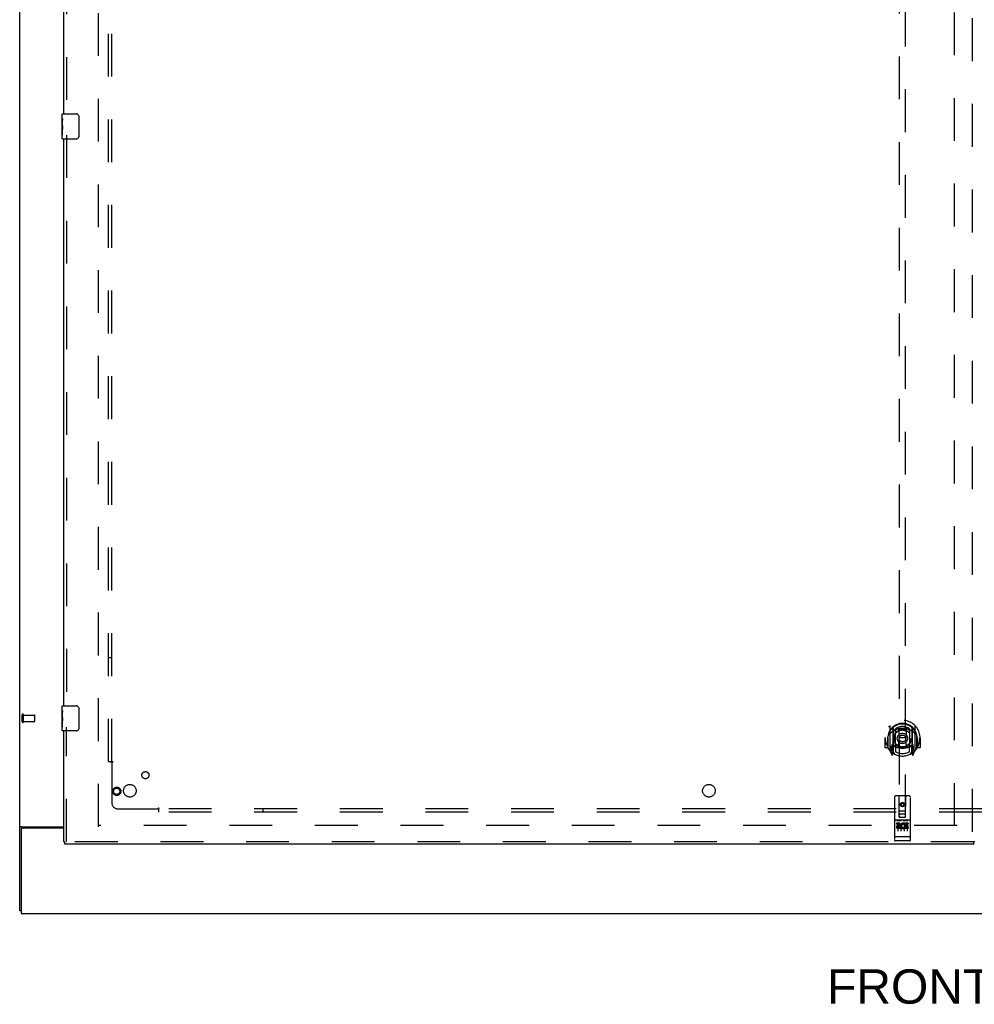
# Model space of a CAD drawing. Header units: inches. Extents: x 0 to 309, y 0 to 200.
# Tile 3 of 64: x 68 to 106, y 56 to 95. Entities that reach past the tile are written whole.
import ezdxf

# ---------------------------------------------------------------- set-up
doc = ezdxf.new("R2010")
doc.units = ezdxf.units.IN
doc.header["$LTSCALE"] = 17
doc.header["$MEASUREMENT"] = 0
doc.linetypes.add('HIDDEN', pattern=[0.2, 0.1, -0.1])
doc.layers.get('0').update_dxf_attribs({"linetype": 'CONTINUOUS'})
for name, color, linetype in [('DEFAULT_2', 8, 'HIDDEN'), ('DIMENSIONS', 7, 'CONTINUOUS'), ('LEFTHAND_DOOR_ASSEMBLY', 7, 'CONTINUOUS'), ('SUBPANEL', 7, 'CONTINUOUS')]:
    doc.layers.add(name, color=color, linetype=linetype)
doc.styles.get("Standard").update_dxf_attribs({"font": 'arial.ttf'})

msp = doc.modelspace()

# ---------------------------------------------------------------- linework, layer by layer
at = {"color": 3, "linetype": 'Continuous'}
for p, q in [((68.353, 59.224), (68.353, 145.016)), ((68.422, 62.568), (70.103, 62.568)), ((68.405, 62.456), (68.405, 59.12)), ((70.103, 62.516), (68.465, 62.516)), ((68.405, 59.12), (146.051, 59.12))]:
    msp.add_line(p, q, dxfattribs=at)
at = {"color": 7, "linetype": 'Continuous'}
msp.add_line((68.405, 59.224), (68.353, 59.224), dxfattribs=at)
at = {"color": 3, "linetype": 'Continuous'}
for points in [[(68.388, 62.554), (68.384, 62.552), (68.38, 62.551), (68.377, 62.55), (68.373, 62.548), (68.37, 62.547), (68.367, 62.546), (68.364, 62.544), (68.362, 62.542), (68.36, 62.541), (68.358, 62.539), (68.356, 62.537), (68.355, 62.535), (68.354, 62.534), (68.353, 62.532), (68.353, 62.53), (68.353, 62.528)], [(68.422, 62.568), (68.42, 62.567), (68.418, 62.565), (68.415, 62.564), (68.412, 62.562), (68.408, 62.561), (68.404, 62.559), (68.4, 62.558), (68.396, 62.556), (68.388, 62.554)]]:
    msp.add_lwpolyline(points, dxfattribs=at)
msp.add_arc((68.465, 62.456), 0.06, 90, 180, dxfattribs=at)
at = {"layer": 'DEFAULT_2', "color": 8, "linetype": 'HIDDEN'}
for p, q in [((71.478, 62.568), (71.478, 141.672)), ((105.478, 62.599), (105.478, 141.641)), ((68.457, 66.728), (68.457, 67.012)), ((68.5, 66.728), (68.5, 67.012)), ((68.5, 66.994), (68.947, 66.994)), ((68.957, 66.756), (68.957, 66.984)), ((68.5, 66.746), (68.947, 66.746)), ((105.582, 62.62), (71.492, 62.62))]:
    msp.add_line(p, q, dxfattribs=at)
for centre, radius, start, end in [((68.478, 67.012), 0.0215, 360, 180), ((68.947, 66.984), 0.01, 360, 90), ((68.478, 66.728), 0.0215, 180, 0), ((68.947, 66.756), 0.01, 270, 0)]:
    msp.add_arc(centre, radius, start, end, dxfattribs=at)
at = {"layer": 'LEFTHAND_DOOR_ASSEMBLY', "color": 8, "linetype": 'HIDDEN'}
for p, q in [((106.186, 142.266), (106.186, 61.974)), ((70.207, 113.525), (70.207, 90.715)), ((103.29, 99.95), (103.29, 62.948)), ((103.54, 62.948), (103.54, 99.95)), ((70.207, 90.025), (70.207, 67.215)), ((70.207, 61.974), (70.207, 66.525)), ((102.915, 66.576), (102.915, 65.608)), ((103.033, 66.522), (103.033, 65.506)), ((103.04, 66.497), (103.04, 65.494)), ((103.14, 66.457), (103.14, 66.354)), ((103.69, 66.354), (103.69, 66.457)), ((103.79, 66.497), (103.79, 65.494)), ((103.798, 66.522), (103.798, 65.506)), ((103.915, 65.608), (103.915, 66.576)), ((102.73, 66.092), (102.715, 66.092)), ((102.715, 66.092), (102.715, 65.719)), ((102.833, 66.092), (102.848, 66.092)), ((102.833, 66.092), (102.833, 65.704)), ((102.84, 66.138), (102.84, 66.141)), ((102.84, 65.681), (102.84, 66.138)), ((103.133, 65.774), (103.133, 66.405)), ((103.252, 66.431), (103.283, 66.092)), ((103.252, 65.748), (103.283, 66.092)), ((103.548, 66.092), (103.283, 66.092)), ((103.578, 66.431), (103.548, 66.092)), ((103.578, 65.748), (103.548, 66.092)), ((103.698, 66.405), (103.698, 65.774)), ((103.998, 66.092), (103.983, 66.092)), ((103.99, 66.138), (103.99, 66.141)), ((103.99, 65.681), (103.99, 66.138)), ((103.998, 66.092), (103.998, 65.704)), ((104.115, 66.092), (104.1, 66.092)), ((104.115, 66.092), (104.115, 65.719)), ((102.833, 65.704), (102.73, 65.704)), ((102.833, 65.704), (102.841, 65.719)), ((103.033, 65.763), (102.973, 65.763)), ((102.973, 65.763), (102.973, 65.613)), ((103.043, 65.726), (103.043, 65.519)), ((103.133, 65.764), (103.06, 65.764)), ((103.128, 65.746), (103.063, 65.746)), ((103.14, 65.793), (103.14, 65.541)), ((103.69, 65.541), (103.69, 65.793)), ((103.77, 65.764), (103.698, 65.764)), ((103.768, 65.746), (103.702, 65.746)), ((103.788, 65.519), (103.788, 65.726)), ((103.858, 65.763), (103.798, 65.763)), ((103.858, 65.613), (103.858, 65.763)), ((103.989, 65.719), (103.998, 65.704)), ((104.1, 65.704), (103.998, 65.704)), ((102.919, 65.597), (102.99, 65.422)), ((102.973, 65.613), (103.04, 65.613)), ((103.01, 65.666), (102.981, 65.62)), ((103.011, 65.502), (103.016, 65.499)), ((103.018, 65.425), (103.033, 65.506)), ((103.11, 65.444), (103.04, 65.553)), ((103.79, 65.553), (103.72, 65.444)), ((103.79, 65.613), (103.858, 65.613)), ((103.798, 65.506), (103.812, 65.425)), ((103.818, 65.502), (103.819, 65.502)), ((103.819, 65.502), (103.819, 65.502)), ((103.819, 65.502), (103.819, 65.502)), ((103.849, 65.62), (103.82, 65.666)), ((103.84, 65.422), (103.911, 65.597)), ((103.103, 63.758), (103.103, 62.033)), ((103.698, 63.788), (103.133, 63.788)), ((103.289, 62.948), (103.285, 63.758)), ((103.542, 62.948), (103.545, 63.758)), ((103.728, 62.033), (103.728, 63.758)), ((103.415, 63.52), (103.353, 63.484)), ((103.353, 63.484), (103.363, 63.478)), ((103.353, 63.484), (103.353, 63.412)), ((103.353, 63.412), (103.363, 63.418)), ((103.353, 63.412), (103.415, 63.376)), ((103.415, 63.509), (103.363, 63.478)), ((103.363, 63.478), (103.363, 63.418)), ((103.363, 63.418), (103.415, 63.387)), ((103.478, 63.484), (103.415, 63.52)), ((103.415, 63.52), (103.415, 63.509)), ((103.468, 63.478), (103.415, 63.509)), ((103.415, 63.387), (103.468, 63.418)), ((103.415, 63.376), (103.478, 63.412)), ((103.415, 63.376), (103.415, 63.387)), ((103.478, 63.484), (103.468, 63.478)), ((103.468, 63.418), (103.468, 63.478)), ((103.478, 63.412), (103.468, 63.418)), ((103.478, 63.412), (103.478, 63.484)), ((103.287, 63.198), (103.543, 63.198)), ((103.289, 62.948), (103.29, 62.948)), ((103.29, 62.948), (103.54, 62.948)), ((103.5, 63.073), (103.33, 63.073)), ((103.54, 62.948), (103.542, 62.948)), ((103.698, 62.831), (103.133, 62.831)), ((103.271, 62.709), (103.178, 62.709)), ((103.178, 62.709), (103.178, 62.666)), ((103.271, 62.666), (103.178, 62.666)), ((103.204, 62.815), (103.376, 62.815)), ((103.228, 62.7), (103.228, 62.394)), ((103.275, 62.623), (103.228, 62.623)), ((103.271, 62.582), (103.242, 62.582)), ((103.353, 62.7), (103.353, 62.394)), ((103.454, 62.815), (103.626, 62.815)), ((103.478, 62.7), (103.478, 62.394)), ((103.491, 62.673), (103.478, 62.655)), ((103.487, 62.698), (103.491, 62.697)), ((103.647, 62.709), (103.491, 62.709)), ((103.491, 62.709), (103.491, 62.697)), ((103.491, 62.673), (103.491, 62.496)), ((103.647, 62.666), (103.533, 62.666)), ((103.533, 62.666), (103.533, 62.623)), ((103.626, 62.623), (103.533, 62.623)), ((103.626, 62.58), (103.533, 62.58)), ((103.533, 62.58), (103.533, 62.538)), ((103.603, 62.7), (103.603, 62.394)), ((103.626, 62.623), (103.626, 62.58)), ((103.647, 62.709), (103.647, 62.666)), ((103.12, 62.161), (103.12, 62.162)), ((103.121, 62.161), (103.12, 62.161)), ((103.122, 62.161), (103.121, 62.161)), ((103.123, 62.161), (103.122, 62.161)), ((103.124, 62.161), (103.123, 62.161)), ((103.123, 62.161), (103.123, 62.161)), ((103.125, 62.161), (103.124, 62.161)), ((103.126, 62.161), (103.125, 62.161)), ((103.127, 62.161), (103.126, 62.161)), ((103.128, 62.161), (103.127, 62.161)), ((103.129, 62.161), (103.128, 62.161)), ((103.128, 62.161), (103.128, 62.161)), ((103.13, 62.161), (103.129, 62.161)), ((103.131, 62.161), (103.13, 62.161)), ((103.132, 62.161), (103.131, 62.161)), ((103.133, 62.161), (103.132, 62.161)), ((103.698, 62.161), (103.133, 62.161)), ((103.334, 62.538), (103.242, 62.538)), ((103.334, 62.496), (103.242, 62.496)), ((103.334, 62.538), (103.334, 62.496)), ((103.466, 62.544), (103.483, 62.505)), ((103.647, 62.496), (103.491, 62.496)), ((103.647, 62.538), (103.533, 62.538)), ((103.647, 62.538), (103.647, 62.496)), ((103.698, 62.161), (103.699, 62.161)), ((103.699, 62.161), (103.7, 62.161)), ((103.7, 62.161), (103.701, 62.161)), ((103.7, 62.161), (103.7, 62.161)), ((103.701, 62.161), (103.702, 62.161)), ((103.702, 62.161), (103.703, 62.161)), ((103.703, 62.161), (103.704, 62.161)), ((103.704, 62.161), (103.705, 62.161)), ((103.705, 62.161), (103.706, 62.161)), ((103.705, 62.161), (103.705, 62.161)), ((103.706, 62.161), (103.707, 62.161)), ((103.707, 62.161), (103.708, 62.161)), ((103.708, 62.161), (103.709, 62.161)), ((103.709, 62.161), (103.71, 62.161)), ((103.709, 62.161), (103.709, 62.161)), ((103.71, 62.161), (103.711, 62.162)), ((103.711, 62.162), (103.712, 62.162)), ((106.248, 61.974), (70.145, 61.974)), ((103.698, 62.003), (103.133, 62.003))]:
    msp.add_line(p, q, dxfattribs=at)
at = {"layer": 'LEFTHAND_DOOR_ASSEMBLY', "color": 3, "linetype": 'Continuous'}
for p, q in [((70.103, 90.87), (70.103, 113.37)), ((70.103, 67.37), (70.103, 89.87)), ((70.103, 61.974), (70.103, 66.37)), ((106.248, 61.87), (70.145, 61.87))]:
    msp.add_line(p, q, dxfattribs=at)
at = {"layer": 'LEFTHAND_DOOR_ASSEMBLY', "color": 7, "linetype": 'Continuous'}
for p, q in [((70.043, 90.71), (70.043, 90.855)), ((70.043, 90.452), (70.043, 90.709)), ((70.058, 90.87), (70.598, 90.87)), ((70.697, 90.77), (70.697, 89.97)), ((70.048, 90.653), (70.043, 90.653)), ((70.043, 90.485), (70.049, 90.485)), ((70.043, 89.885), (70.043, 90.449)), ((70.044, 90.423), (70.043, 90.423)), ((70.049, 90.485), (70.049, 90.622)), ((70.043, 90.291), (70.048, 90.291)), ((70.043, 90.255), (70.049, 90.255)), ((70.043, 90.192), (70.049, 90.192)), ((70.043, 90.024), (70.049, 90.024)), ((70.049, 90.024), (70.049, 90.255)), ((70.598, 89.87), (70.058, 89.87)), ((70.043, 67.21), (70.043, 67.355)), ((70.058, 67.37), (70.598, 67.37)), ((70.697, 67.27), (70.697, 66.47)), ((70.043, 66.952), (70.043, 67.209)), ((70.048, 67.153), (70.043, 67.153)), ((70.043, 66.985), (70.049, 66.985)), ((70.043, 66.385), (70.043, 66.949)), ((70.044, 66.923), (70.043, 66.923)), ((70.049, 66.985), (70.049, 67.122)), ((70.043, 66.791), (70.048, 66.791)), ((70.043, 66.755), (70.049, 66.755)), ((70.043, 66.692), (70.049, 66.692)), ((70.043, 66.524), (70.049, 66.524)), ((70.049, 66.524), (70.049, 66.755)), ((70.598, 66.37), (70.058, 66.37)), ((70.103, 61.974), (70.145, 61.974)), ((70.145, 61.87), (70.145, 61.974)), ((106.29, 61.974), (106.248, 61.974)), ((106.248, 61.87), (106.248, 61.974))]:
    msp.add_line(p, q, dxfattribs=at)
for points in [[(70.043, 90.71), (70.043, 90.706), (70.043, 90.701), (70.044, 90.696), (70.045, 90.683)], [(70.691, 90.806), (70.693, 90.801), (70.694, 90.795), (70.696, 90.789), (70.697, 90.783), (70.697, 90.777), (70.697, 90.77)], [(70.043, 90.452), (70.043, 90.444), (70.043, 90.435), (70.044, 90.425)], [(70.044, 90.425), (70.047, 90.391), (70.048, 90.379), (70.048, 90.366), (70.049, 90.354), (70.049, 90.341), (70.049, 90.328), (70.049, 90.315), (70.049, 90.303), (70.048, 90.29), (70.048, 90.278), (70.047, 90.266)], [(70.045, 90.683), (70.046, 90.675), (70.047, 90.667), (70.048, 90.658)], [(70.048, 90.658), (70.049, 90.65), (70.049, 90.64), (70.049, 90.631), (70.049, 90.622)], [(70.697, 89.97), (70.697, 89.964), (70.697, 89.958), (70.696, 89.952), (70.694, 89.946), (70.693, 89.94), (70.691, 89.934)], [(70.691, 67.306), (70.693, 67.301), (70.694, 67.295), (70.696, 67.289), (70.697, 67.283), (70.697, 67.277), (70.697, 67.27)], [(70.043, 67.21), (70.043, 67.206), (70.043, 67.201), (70.044, 67.196), (70.045, 67.183)], [(70.043, 66.952), (70.043, 66.944), (70.043, 66.935), (70.044, 66.925)], [(70.044, 66.925), (70.047, 66.891), (70.048, 66.879), (70.048, 66.866), (70.049, 66.854), (70.049, 66.841), (70.049, 66.828), (70.049, 66.815), (70.049, 66.803), (70.048, 66.79), (70.048, 66.778), (70.047, 66.766)], [(70.045, 67.183), (70.046, 67.175), (70.047, 67.167), (70.048, 67.158)], [(70.048, 67.158), (70.049, 67.15), (70.049, 67.14), (70.049, 67.131), (70.049, 67.122)], [(70.697, 66.47), (70.697, 66.464), (70.697, 66.458), (70.696, 66.452), (70.694, 66.446), (70.693, 66.44), (70.691, 66.434)]]:
    msp.add_lwpolyline(points, dxfattribs=at)
at = {"layer": 'LEFTHAND_DOOR_ASSEMBLY', "color": 8, "linetype": 'HIDDEN'}
for points in [[(102.87, 66.531), (102.87, 66.531), (102.871, 66.532), (102.872, 66.533), (102.872, 66.534), (102.873, 66.535), (102.874, 66.535), (102.875, 66.536), (102.875, 66.537), (102.876, 66.538), (102.877, 66.539), (102.878, 66.539), (102.878, 66.54), (102.879, 66.541), (102.88, 66.541), (102.881, 66.542), (102.882, 66.543), (102.882, 66.543), (102.883, 66.544), (102.884, 66.545), (102.885, 66.545), (102.886, 66.546), (102.887, 66.546), (102.888, 66.547), (102.888, 66.548), (102.889, 66.548), (102.89, 66.549), (102.891, 66.549), (102.892, 66.55), (102.893, 66.55), (102.894, 66.551), (102.895, 66.551), (102.896, 66.552), (102.897, 66.552), (102.897, 66.552)], [(103.227, 66.449), (103.232, 66.45), (103.238, 66.452), (103.243, 66.453), (103.249, 66.454), (103.254, 66.456), (103.26, 66.457), (103.265, 66.458), (103.271, 66.459), (103.276, 66.46), (103.282, 66.461), (103.287, 66.462), (103.293, 66.463), (103.298, 66.464), (103.304, 66.465), (103.309, 66.466), (103.315, 66.467), (103.32, 66.468), (103.326, 66.469), (103.331, 66.469), (103.337, 66.47), (103.342, 66.471), (103.348, 66.471), (103.354, 66.472), (103.359, 66.472), (103.365, 66.472), (103.37, 66.473), (103.376, 66.473), (103.381, 66.473), (103.387, 66.474), (103.393, 66.474), (103.398, 66.474), (103.404, 66.474), (103.409, 66.474), (103.415, 66.474), (103.421, 66.474), (103.426, 66.474), (103.432, 66.474), (103.437, 66.474), (103.443, 66.474), (103.449, 66.473), (103.454, 66.473), (103.46, 66.473), (103.465, 66.472), (103.471, 66.472), (103.477, 66.472), (103.482, 66.471), (103.488, 66.471), (103.493, 66.47), (103.499, 66.469), (103.504, 66.469), (103.51, 66.468), (103.515, 66.467), (103.521, 66.466), (103.526, 66.465), (103.532, 66.464), (103.538, 66.463), (103.543, 66.462), (103.549, 66.461), (103.554, 66.46), (103.56, 66.459), (103.565, 66.458), (103.57, 66.457), (103.576, 66.456), (103.581, 66.454), (103.587, 66.453), (103.592, 66.452), (103.598, 66.45), (103.603, 66.449)], [(103.933, 66.552), (103.934, 66.552), (103.934, 66.552), (103.935, 66.551), (103.936, 66.551), (103.937, 66.55), (103.938, 66.55), (103.939, 66.549), (103.94, 66.549), (103.941, 66.548), (103.942, 66.548), (103.943, 66.547), (103.943, 66.546), (103.944, 66.546), (103.945, 66.545), (103.946, 66.545), (103.947, 66.544), (103.948, 66.543), (103.948, 66.543), (103.949, 66.542), (103.95, 66.541), (103.951, 66.541), (103.952, 66.54), (103.952, 66.539), (103.953, 66.539), (103.954, 66.538), (103.955, 66.537), (103.955, 66.536), (103.956, 66.535), (103.957, 66.535), (103.958, 66.534), (103.958, 66.533), (103.959, 66.532), (103.96, 66.531), (103.96, 66.531)], [(102.961, 66.307), (102.959, 66.306), (102.958, 66.304), (102.956, 66.303), (102.955, 66.301), (102.953, 66.3), (102.951, 66.298), (102.95, 66.297), (102.948, 66.295), (102.946, 66.293), (102.944, 66.291), (102.942, 66.289), (102.941, 66.287), (102.939, 66.285), (102.937, 66.283), (102.935, 66.281), (102.933, 66.278), (102.931, 66.276), (102.929, 66.273), (102.927, 66.271), (102.924, 66.268), (102.922, 66.265), (102.92, 66.262), (102.918, 66.259), (102.915, 66.256), (102.913, 66.252), (102.91, 66.249), (102.908, 66.245), (102.905, 66.242), (102.903, 66.238), (102.9, 66.234), (102.897, 66.229), (102.895, 66.225), (102.892, 66.22), (102.889, 66.216), (102.886, 66.21), (102.883, 66.205)], [(103.948, 66.205), (103.944, 66.21), (103.941, 66.215), (103.938, 66.22), (103.936, 66.225), (103.933, 66.229), (103.93, 66.234), (103.927, 66.238), (103.925, 66.242), (103.922, 66.245), (103.92, 66.249), (103.917, 66.252), (103.915, 66.256), (103.913, 66.259), (103.91, 66.262), (103.908, 66.265), (103.906, 66.268), (103.904, 66.271), (103.901, 66.273), (103.899, 66.276), (103.897, 66.278), (103.895, 66.281), (103.893, 66.283), (103.891, 66.285), (103.89, 66.287), (103.888, 66.289), (103.886, 66.291), (103.884, 66.293), (103.882, 66.295), (103.881, 66.297), (103.879, 66.298), (103.877, 66.3), (103.876, 66.301), (103.874, 66.303), (103.872, 66.304), (103.871, 66.306), (103.869, 66.307)], [(102.897, 65.631), (102.897, 65.632), (102.896, 65.632), (102.895, 65.632), (102.894, 65.633), (102.893, 65.633), (102.892, 65.634), (102.891, 65.634), (102.89, 65.635), (102.889, 65.635), (102.888, 65.636), (102.888, 65.637), (102.887, 65.637), (102.886, 65.638), (102.885, 65.638), (102.884, 65.639), (102.883, 65.64), (102.882, 65.64), (102.882, 65.641), (102.881, 65.642), (102.88, 65.642), (102.879, 65.643), (102.878, 65.644), (102.878, 65.644), (102.877, 65.645), (102.876, 65.646), (102.875, 65.647), (102.875, 65.647), (102.874, 65.648), (102.873, 65.649), (102.872, 65.65), (102.872, 65.65), (102.871, 65.651), (102.87, 65.652), (102.87, 65.653)], [(103.96, 65.653), (103.96, 65.652), (103.959, 65.651), (103.958, 65.65), (103.958, 65.65), (103.957, 65.649), (103.956, 65.648), (103.955, 65.647), (103.955, 65.647), (103.954, 65.646), (103.953, 65.645), (103.952, 65.644), (103.952, 65.644), (103.951, 65.643), (103.95, 65.642), (103.949, 65.642), (103.948, 65.641), (103.948, 65.64), (103.947, 65.64), (103.946, 65.639), (103.945, 65.638), (103.944, 65.638), (103.943, 65.637), (103.943, 65.637), (103.942, 65.636), (103.941, 65.635), (103.94, 65.635), (103.939, 65.634), (103.938, 65.634), (103.937, 65.633), (103.936, 65.633), (103.935, 65.632), (103.934, 65.632), (103.934, 65.632), (103.933, 65.631)], [(103.198, 62.814), (103.198, 62.814), (103.198, 62.814), (103.198, 62.814), (103.198, 62.814), (103.198, 62.814), (103.198, 62.814), (103.198, 62.814), (103.198, 62.814), (103.198, 62.814), (103.198, 62.814), (103.199, 62.814), (103.199, 62.814), (103.199, 62.814), (103.199, 62.814), (103.199, 62.814), (103.199, 62.814), (103.199, 62.814), (103.199, 62.814), (103.2, 62.814), (103.2, 62.814), (103.2, 62.814), (103.2, 62.814), (103.2, 62.814), (103.2, 62.814), (103.2, 62.814), (103.201, 62.815), (103.201, 62.815), (103.201, 62.815), (103.201, 62.815), (103.201, 62.815), (103.201, 62.815), (103.201, 62.815), (103.202, 62.815), (103.202, 62.815), (103.202, 62.815), (103.202, 62.815), (103.202, 62.815), (103.203, 62.815), (103.203, 62.815), (103.203, 62.815), (103.203, 62.815), (103.203, 62.815), (103.203, 62.815), (103.204, 62.815), (103.204, 62.815)], [(103.376, 62.815), (103.376, 62.815), (103.376, 62.815), (103.377, 62.815), (103.377, 62.815), (103.377, 62.815), (103.377, 62.815), (103.377, 62.815), (103.378, 62.815), (103.378, 62.815), (103.378, 62.815), (103.378, 62.815), (103.378, 62.815), (103.378, 62.815), (103.379, 62.815), (103.379, 62.815), (103.379, 62.815), (103.379, 62.815), (103.379, 62.815), (103.379, 62.815), (103.38, 62.815), (103.38, 62.814), (103.38, 62.814), (103.38, 62.814), (103.38, 62.814), (103.38, 62.814), (103.38, 62.814), (103.381, 62.814), (103.381, 62.814), (103.381, 62.814), (103.381, 62.814), (103.381, 62.814), (103.381, 62.814), (103.381, 62.814), (103.381, 62.814), (103.381, 62.814), (103.382, 62.814), (103.382, 62.814), (103.382, 62.814), (103.382, 62.814), (103.382, 62.814), (103.382, 62.814), (103.382, 62.814), (103.382, 62.814), (103.382, 62.814), (103.382, 62.814), (103.383, 62.814)], [(103.448, 62.814), (103.448, 62.814), (103.448, 62.814), (103.448, 62.814), (103.448, 62.814), (103.448, 62.814), (103.448, 62.814), (103.448, 62.814), (103.448, 62.814), (103.448, 62.814), (103.448, 62.814), (103.449, 62.814), (103.449, 62.814), (103.449, 62.814), (103.449, 62.814), (103.449, 62.814), (103.449, 62.814), (103.449, 62.814), (103.449, 62.814), (103.45, 62.814), (103.45, 62.814), (103.45, 62.814), (103.45, 62.814), (103.45, 62.814), (103.45, 62.814), (103.45, 62.814), (103.451, 62.815), (103.451, 62.815), (103.451, 62.815), (103.451, 62.815), (103.451, 62.815), (103.451, 62.815), (103.451, 62.815), (103.452, 62.815), (103.452, 62.815), (103.452, 62.815), (103.452, 62.815), (103.452, 62.815), (103.453, 62.815), (103.453, 62.815), (103.453, 62.815), (103.453, 62.815), (103.453, 62.815), (103.453, 62.815), (103.454, 62.815), (103.454, 62.815)], [(103.626, 62.815), (103.626, 62.815), (103.626, 62.815), (103.627, 62.815), (103.627, 62.815), (103.627, 62.815), (103.627, 62.815), (103.627, 62.815), (103.628, 62.815), (103.628, 62.815), (103.628, 62.815), (103.628, 62.815), (103.628, 62.815), (103.628, 62.815), (103.629, 62.815), (103.629, 62.815), (103.629, 62.815), (103.629, 62.815), (103.629, 62.815), (103.629, 62.815), (103.63, 62.815), (103.63, 62.814), (103.63, 62.814), (103.63, 62.814), (103.63, 62.814), (103.63, 62.814), (103.63, 62.814), (103.631, 62.814), (103.631, 62.814), (103.631, 62.814), (103.631, 62.814), (103.631, 62.814), (103.631, 62.814), (103.631, 62.814), (103.631, 62.814), (103.631, 62.814), (103.632, 62.814), (103.632, 62.814), (103.632, 62.814), (103.632, 62.814), (103.632, 62.814), (103.632, 62.814), (103.632, 62.814), (103.632, 62.814), (103.632, 62.814), (103.632, 62.814), (103.633, 62.814)], [(103.12, 62.162), (103.119, 62.162), (103.118, 62.162), (103.118, 62.162), (103.118, 62.162), (103.117, 62.162), (103.117, 62.162), (103.117, 62.162), (103.116, 62.162), (103.116, 62.162), (103.116, 62.162), (103.115, 62.162), (103.115, 62.162), (103.115, 62.162), (103.114, 62.162), (103.114, 62.162), (103.114, 62.162), (103.113, 62.163), (103.113, 62.163), (103.113, 62.163), (103.112, 62.163), (103.112, 62.163), (103.112, 62.163), (103.111, 62.163), (103.111, 62.163), (103.111, 62.163), (103.11, 62.163), (103.11, 62.163), (103.11, 62.163), (103.11, 62.163), (103.109, 62.164), (103.109, 62.164), (103.109, 62.164), (103.109, 62.164), (103.108, 62.164), (103.108, 62.164), (103.108, 62.164), (103.108, 62.164), (103.107, 62.164), (103.107, 62.164), (103.107, 62.164), (103.107, 62.164), (103.106, 62.165), (103.106, 62.165), (103.106, 62.165), (103.106, 62.165), (103.106, 62.165), (103.106, 62.165), (103.105, 62.165), (103.105, 62.165), (103.105, 62.165), (103.105, 62.165), (103.105, 62.165), (103.105, 62.166), (103.104, 62.166), (103.104, 62.166), (103.104, 62.166), (103.104, 62.166), (103.104, 62.166), (103.104, 62.166), (103.104, 62.166), (103.103, 62.166), (103.103, 62.166), (103.103, 62.167), (103.103, 62.167), (103.103, 62.167), (103.103, 62.167), (103.103, 62.167), (103.103, 62.167), (103.103, 62.167), (103.103, 62.167), (103.103, 62.167), (103.103, 62.167), (103.103, 62.168), (103.103, 62.168), (103.103, 62.168), (103.103, 62.168), (103.103, 62.168), (103.103, 62.168), (103.103, 62.168)], [(103.712, 62.162), (103.712, 62.162), (103.712, 62.162), (103.713, 62.162), (103.713, 62.162), (103.713, 62.162), (103.714, 62.162), (103.714, 62.162), (103.715, 62.162), (103.715, 62.162), (103.715, 62.162), (103.716, 62.162), (103.716, 62.162), (103.716, 62.162), (103.717, 62.162), (103.717, 62.163), (103.717, 62.163), (103.718, 62.163), (103.718, 62.163), (103.718, 62.163), (103.718, 62.163), (103.719, 62.163), (103.719, 62.163), (103.719, 62.163), (103.72, 62.163), (103.72, 62.163), (103.72, 62.163), (103.72, 62.163), (103.721, 62.164), (103.721, 62.164), (103.721, 62.164), (103.722, 62.164), (103.722, 62.164), (103.722, 62.164), (103.722, 62.164), (103.722, 62.164), (103.723, 62.164), (103.723, 62.164), (103.723, 62.164), (103.723, 62.164), (103.724, 62.165), (103.724, 62.165), (103.724, 62.165), (103.724, 62.165), (103.724, 62.165), (103.725, 62.165), (103.725, 62.165), (103.725, 62.165), (103.725, 62.165), (103.725, 62.165), (103.725, 62.165), (103.726, 62.166), (103.726, 62.166), (103.726, 62.166), (103.726, 62.166), (103.726, 62.166), (103.726, 62.166), (103.726, 62.166), (103.726, 62.166), (103.727, 62.166), (103.727, 62.166), (103.727, 62.167), (103.727, 62.167), (103.727, 62.167), (103.727, 62.167), (103.727, 62.167), (103.727, 62.167), (103.727, 62.167), (103.727, 62.167), (103.727, 62.167), (103.727, 62.167), (103.727, 62.168), (103.727, 62.168), (103.727, 62.168), (103.728, 62.168), (103.728, 62.168), (103.728, 62.168), (103.728, 62.168)]]:
    msp.add_lwpolyline(points, dxfattribs=at)
for centre, radius in [((103.415, 66.074), 0.35), ((103.415, 66.074), 0.335), ((103.415, 66.074), 0.205), ((103.415, 66.074), 0.133), ((72.207, 63.974), 0.164), ((72.207, 63.974), 0.124), ((103.415, 63.448), 0.085), ((103.415, 63.448), 0.0845)]:
    msp.add_circle(centre, radius, dxfattribs=at)
at = {"layer": 'LEFTHAND_DOOR_ASSEMBLY', "color": 7, "linetype": 'Continuous'}
for centre, radius, start, end in [((70.058, 90.855), 0.015, 90, 180), ((70.598, 90.77), 0.1, 21.1999, 90), ((70.598, 89.97), 0.1, 270, 338.7946), ((70.058, 89.885), 0.015, 180, 270), ((70.058, 67.355), 0.015, 90, 180), ((70.598, 67.27), 0.1, 21.1999, 90), ((70.058, 66.385), 0.015, 180, 270), ((70.598, 66.47), 0.1, 270, 338.7946)]:
    msp.add_arc(centre, radius, start, end, dxfattribs=at)
at = {"layer": 'LEFTHAND_DOOR_ASSEMBLY', "color": 8, "linetype": 'HIDDEN'}
for centre, radius, start, end in [((103.415, 66.092), 0.7, 305.5126, 234.4874), ((103.415, 66.089), 0.583, 0.2464, 179.7536), ((103.415, 66.064), 0.58, 7.6622, 172.3378), ((102.93, 66.576), 0.015, 135.0748, 180), ((103.415, 65.774), 0.7, 49.529, 130.471), ((103.048, 66.522), 0.015, 130.3587, 180), ((103.06, 66.497), 0.02, 129.3378, 179.9984), ((103.415, 66.064), 0.48, 55.0461, 124.9539), ((103.77, 66.497), 0.02, 0, 50.6594), ((103.783, 66.522), 0.015, 0, 49.6413), ((103.9, 66.576), 0.015, 0, 44.9252), ((103.415, 66.092), 0.685, 180, 213.0115), ((102.86, 66.138), 0.02, 172.3378, 180), ((103.148, 66.405), 0.015, 112.9863, 180), ((103.17, 66.354), 0.03, 180, 311.1261), ((103.415, 66.074), 0.343, 48.8739, 131.1261), ((103.232, 66.429), 0.02, 5.0796, 105.5752), ((103.598, 66.429), 0.02, 74.4248, 174.9204), ((103.66, 66.354), 0.03, 228.8739, 360), ((103.683, 66.405), 0.015, 0, 67.0137), ((103.415, 66.092), 0.685, 326.9885, 360), ((103.97, 66.138), 0.02, 0, 7.6622), ((102.73, 65.719), 0.015, 180, 270), ((102.86, 65.681), 0.02, 180, 215.2961), ((103.415, 66.404), 0.7, 233.2319, 306.7681), ((102.852, 65.768), 0.188, 327.3208, 360), ((103.06, 65.744), 0.02, 90, 180), ((103.063, 65.726), 0.02, 90, 180), ((103.128, 65.726), 0.02, 66.536, 90), ((103.148, 65.774), 0.015, 180, 247.0137), ((103.415, 66.386), 0.7, 246.536, 293.464), ((103.17, 65.793), 0.03, 48.8739, 180), ((103.415, 66.074), 0.343, 228.8739, 311.1261), ((103.232, 65.749), 0.02, 254.3869, 354.9204), ((103.598, 65.749), 0.02, 185.0796, 285.6131), ((103.66, 65.793), 0.03, 0, 131.1261), ((103.683, 65.774), 0.015, 292.9863, 360), ((103.702, 65.726), 0.02, 90, 113.464), ((103.768, 65.726), 0.02, 0, 90), ((103.77, 65.744), 0.02, 0, 90), ((103.978, 65.768), 0.188, 180, 212.6792), ((103.97, 65.681), 0.02, 324.7039, 360), ((104.1, 65.719), 0.015, 270, 360), ((103.415, 66.074), 0.7, 215.2961, 324.7039), ((102.93, 65.608), 0.015, 180, 224.9252), ((102.985, 65.618), 0.005, 147.3208, 270), ((103.004, 65.428), 0.015, 201.8041, 350), ((103.02, 65.538), 0.02, 234.4874, 360), ((103.023, 65.519), 0.02, 234.7457, 360), ((103.06, 65.494), 0.02, 180, 238.5295), ((103.415, 66.074), 0.6, 242.7204, 297.2796), ((103.77, 65.494), 0.02, 301.4688, 359.9992), ((103.808, 65.519), 0.02, 180, 305.2543), ((103.81, 65.538), 0.02, 180, 305.5126), ((103.827, 65.428), 0.015, 190, 338.1959), ((103.845, 65.618), 0.005, 270, 32.6792), ((103.9, 65.608), 0.015, 315.0748, 360), ((103.133, 63.758), 0.03, 90, 180), ((103.255, 63.758), 0.03, 0, 90), ((103.575, 63.758), 0.03, 90, 180), ((103.698, 63.758), 0.03, 0, 90), ((103.33, 63.033), 0.04, 90, 180), ((103.33, 62.988), 0.04, 180, 270), ((103.5, 63.033), 0.04, 0, 90), ((103.5, 62.988), 0.04, 270, 360), ((103.133, 62.861), 0.03, 180, 270), ((103.242, 62.56), 0.0644, 102.2995, 270.0775), ((103.242, 62.56), 0.0219, 89.9011, 270), ((103.271, 62.645), 0.0635, 270, 90), ((103.271, 62.644), 0.0219, 280.307, 90), ((103.441, 62.602), 0.107, 64.2636, 293.4027), ((103.441, 62.602), 0.0639, 54.8895, 293.4026), ((103.698, 62.861), 0.03, 270, 360), ((103.133, 62.033), 0.03, 180, 270), ((103.698, 62.033), 0.03, 270, 360)]:
    msp.add_arc(centre, radius, start, end, dxfattribs=at)
at = {"layer": 'LEFTHAND_DOOR_ASSEMBLY', "color": 7, "linetype": 'Continuous'}
for centre in [(70.306, 90.286), (70.306, 66.786)]:
    msp.add_ellipse(centre, major_axis=(0.263, 0), ratio=0.432808, start_param=3.141593, end_param=3.321581, dxfattribs=at)
at = {"layer": 'SUBPANEL', "color": 8, "linetype": 'HIDDEN'}
for p, q in [((71.884, 65.152), (71.884, 139.089)), ((72.009, 65.152), (72.009, 139.089)), ((72.009, 69.277), (71.884, 69.277)), ((71.884, 65.152), (71.97, 65.152)), ((71.97, 65.152), (72.05, 65.152)), ((71.99, 65.135), (71.997, 65.127)), ((72.009, 65.116), (72.009, 63.527)), ((72.259, 63.277), (73.848, 63.277)), ((73.884, 63.238), (73.884, 63.317)), ((140.571, 63.277), (73.884, 63.277)), ((73.884, 63.152), (73.884, 63.238)), ((140.571, 63.152), (73.884, 63.152)), ((78.009, 63.277), (78.009, 63.152))]:
    msp.add_line(p, q, dxfattribs=at)
for points in [[(71.97, 65.152), (71.973, 65.15), (71.975, 65.148), (71.977, 65.146), (71.979, 65.145), (71.981, 65.143), (71.983, 65.141), (71.985, 65.139), (71.987, 65.138), (71.988, 65.136), (71.99, 65.135)], [(71.997, 65.127), (71.999, 65.125), (72.001, 65.123), (72.003, 65.121), (72.005, 65.119), (72.007, 65.118), (72.009, 65.116)], [(72.023, 65.126), (72.02, 65.124), (72.017, 65.123), (72.015, 65.121), (72.013, 65.119), (72.011, 65.118), (72.009, 65.116)], [(72.05, 65.152), (72.049, 65.15), (72.048, 65.148), (72.047, 65.146), (72.046, 65.144), (72.045, 65.142), (72.043, 65.141), (72.042, 65.139), (72.04, 65.137), (72.038, 65.136), (72.036, 65.135), (72.034, 65.133), (72.032, 65.132), (72.03, 65.13), (72.028, 65.129), (72.023, 65.126)], [(73.861, 63.295), (73.858, 63.29), (73.856, 63.288), (73.855, 63.285), (73.853, 63.283), (73.852, 63.28), (73.85, 63.278), (73.848, 63.277)], [(73.862, 63.263), (73.86, 63.265), (73.858, 63.267), (73.856, 63.269), (73.854, 63.271), (73.852, 63.273), (73.85, 63.275), (73.848, 63.277)], [(73.884, 63.317), (73.882, 63.317), (73.88, 63.316), (73.878, 63.315), (73.876, 63.314), (73.875, 63.313), (73.873, 63.311), (73.871, 63.31), (73.87, 63.308), (73.868, 63.306), (73.867, 63.304), (73.865, 63.302), (73.864, 63.3), (73.862, 63.298), (73.861, 63.295)], [(73.884, 63.238), (73.882, 63.24), (73.88, 63.243), (73.879, 63.245), (73.877, 63.247), (73.875, 63.249), (73.873, 63.251), (73.872, 63.253), (73.87, 63.255), (73.868, 63.256), (73.867, 63.258), (73.862, 63.263)]]:
    msp.add_lwpolyline(points, dxfattribs=at)
for centre, radius in [((73.346, 64.614), 0.141), ((72.728, 63.995), 0.25), ((95.728, 63.995), 0.25)]:
    msp.add_circle(centre, radius, dxfattribs=at)
msp.add_arc((72.259, 63.527), 0.25, 180, 270, dxfattribs=at)

# ---------------------------------------------------------------- texts
at = {"layer": 'DIMENSIONS', "color": 2, "linetype": 'Continuous', "insert": (106.399, 56.906), "char_height": 1.3636, "width": 11.93309, "attachment_point": 2, "line_spacing_factor": 0.9}
msp.add_mtext('FRONT VIEW', dxfattribs=at)

doc.saveas('drawing.dxf')
